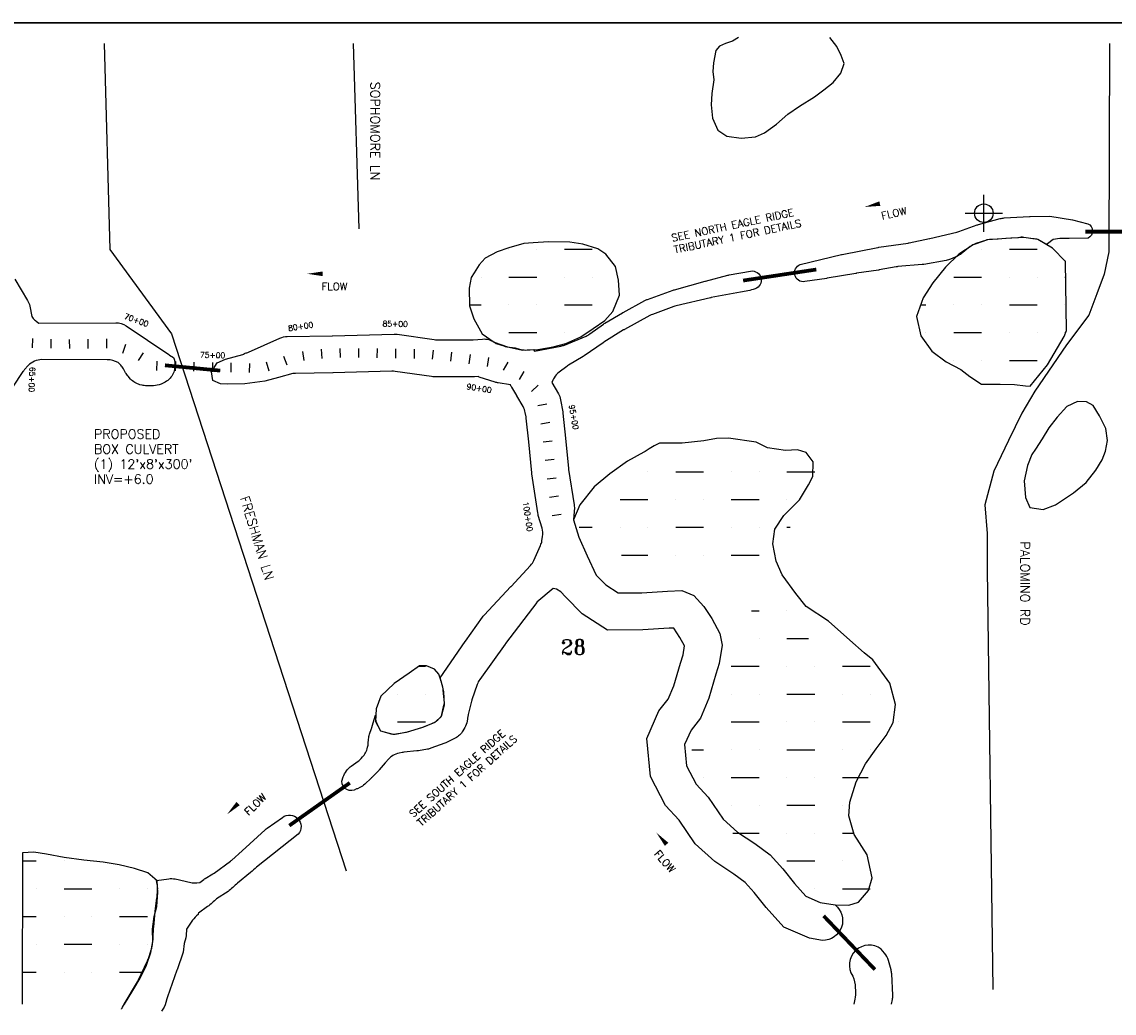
# Model space of a CAD drawing. Extents: x 223190 to 239950, y 793000 to 803727.
# Tile 4 of 5: x 231072 to 236965, y 798379 to 803727. Entities that reach past the tile are written whole.
import ezdxf
from ezdxf.enums import TextEntityAlignment as Align

# ---------------------------------------------------------------- set-up
doc = ezdxf.new("R2010")
doc.units = 0
doc.header["$LTSCALE"] = 800
doc.header["$PDMODE"] = 34
doc.header["$PDSIZE"] = 100
doc.layers.get('0').update_dxf_attribs({"linetype": 'CONTINUOUS'})
for name, color, linetype in [('BORDER', 1, 'CONTINUOUS'), ('HATCH', 3, 'CONTINUOUS'), ('MINROADS', 9, 'CONTINUOUS'), ('MORE_WL', 14, 'CONTINUOUS'), ('PLAKES', 5, 'CONTINUOUS'), ('SEC', 2, 'CONTINUOUS'), ('STATIONS', 7, 'CONTINUOUS'), ('STRUCTTEXT', 7, 'CONTINUOUS'), ('STRUCTURES', 1, 'CONTINUOUS'), ('TEXT', 7, 'CONTINUOUS'), ('WL-PRESERVE', 14, 'CONTINUOUS')]:
    doc.layers.add(name, color=color, linetype=linetype)
doc.styles.get("Standard").update_dxf_attribs({"font": 'ROMANT'})

# ---------------------------------------------------------------- blocks, each defined once
blk = doc.blocks.new('*X')
at = {"color": 0}
for p, q in [((233700, 802500), (233700, 802500)), ((233850, 802500), (233850, 802500)), ((234000, 802500), (234150, 802500)), ((236250, 802500), (236250, 802500)), ((236400, 802500), (236550, 802500)), ((233550, 802350), (233550, 802350)), ((233700, 802350), (233850, 802350)), ((234000, 802350), (234000, 802350)), ((234150, 802350), (234150, 802350)), ((236100, 802350), (236250, 802350)), ((236400, 802350), (236400, 802350)), ((236550, 802350), (236550, 802350)), ((236700, 802350), (236704.2, 802350)), ((233487.7, 802200), (233550, 802200)), ((233700, 802200), (233700, 802200)), ((233850, 802200), (233850, 802200)), ((234000, 802200), (234150, 802200)), ((235921.8, 802200), (235950, 802200)), ((236100, 802200), (236100, 802200)), ((236250, 802200), (236250, 802200)), ((236400, 802200), (236550, 802200)), ((236700, 802200), (236700, 802200)), ((233700, 802050), (233850, 802050)), ((234000, 802050), (234000, 802050)), ((235950, 802050), (235950, 802050)), ((236100, 802050), (236250, 802050)), ((236400, 802050), (236400, 802050)), ((236550, 802050), (236550, 802050)), ((236700, 802050), (236703.3, 802050)), ((236100, 801900), (236100, 801900)), ((236250, 801900), (236250, 801900)), ((236400, 801900), (236550, 801900)), ((234450, 801300), (234450, 801300)), ((234600, 801300), (234750, 801300)), ((234900, 801300), (234900, 801300)), ((235050, 801300), (235050, 801300)), ((235200, 801300), (235350, 801300)), ((234300, 801150), (234450, 801150)), ((234600, 801150), (234600, 801150)), ((234750, 801150), (234750, 801150)), ((234900, 801150), (235050, 801150)), ((235200, 801150), (235200, 801150)), ((234078.7, 801000), (234150, 801000)), ((234300, 801000), (234300, 801000)), ((234450, 801000), (234450, 801000)), ((234600, 801000), (234750, 801000)), ((234900, 801000), (234900, 801000)), ((235050, 801000), (235050, 801000)), ((235200, 801000), (235217.9, 801000)), ((234307.1, 800850), (234450, 800850)), ((234600, 800850), (234600, 800850)), ((234750, 800850), (234750, 800850)), ((234900, 800850), (235050, 800850)), ((235009.2, 800550), (235050, 800550)), ((235200, 800550), (235200, 800550)), ((235050, 800400), (235050, 800400)), ((235200, 800400), (235316, 800400)), ((233215.7, 800250), (233250, 800250)), ((234900, 800250), (235050, 800250)), ((235200, 800250), (235200, 800250)), ((235350, 800250), (235350, 800250)), ((235500, 800250), (235650, 800250)), ((233100, 800100), (233100, 800100)), ((233250, 800100), (233250, 800100)), ((234900, 800100), (234900, 800100)), ((235050, 800100), (235050, 800100)), ((235200, 800100), (235350, 800100)), ((235500, 800100), (235500, 800100)), ((235650, 800100), (235650, 800100)), ((233100, 799950), (233250, 799950)), ((234900, 799950), (235050, 799950)), ((235200, 799950), (235200, 799950)), ((235350, 799950), (235350, 799950)), ((235500, 799950), (235650, 799950)), ((235800, 799950), (235800, 799950)), ((234687.5, 799800), (234750, 799800)), ((234900, 799800), (234900, 799800)), ((235050, 799800), (235050, 799800)), ((235200, 799800), (235350, 799800)), ((235500, 799800), (235500, 799800)), ((235650, 799800), (235650, 799800)), ((234750, 799650), (234750, 799650)), ((234900, 799650), (235050, 799650)), ((235200, 799650), (235200, 799650)), ((235350, 799650), (235350, 799650)), ((235500, 799650), (235637.8, 799650)), ((234900, 799500), (234900, 799500)), ((235050, 799500), (235050, 799500)), ((235200, 799500), (235350, 799500)), ((235500, 799500), (235500, 799500)), ((234908.6, 799350), (235050, 799350)), ((235200, 799350), (235200, 799350)), ((235350, 799350), (235350, 799350)), ((235500, 799350), (235560.7, 799350)), ((231075.2, 799200), (231150, 799200)), ((231300, 799200), (231300, 799200)), ((235200, 799200), (235350, 799200)), ((235500, 799200), (235500, 799200)), ((231150, 799050), (231150, 799050)), ((231300, 799050), (231450, 799050)), ((231600, 799050), (231600, 799050)), ((231750, 799050), (231750, 799050)), ((235350, 799050), (235350, 799050)), ((235500, 799050), (235650, 799050)), ((231075.1, 798900), (231150, 798900)), ((231300, 798900), (231300, 798900)), ((231450, 798900), (231450, 798900)), ((231600, 798900), (231750, 798900)), ((231150, 798750), (231150, 798750)), ((231300, 798750), (231450, 798750)), ((231600, 798750), (231600, 798750)), ((231750, 798750), (231750, 798750)), ((231075, 798600), (231150, 798600)), ((231300, 798600), (231300, 798600)), ((231450, 798600), (231450, 798600)), ((231600, 798600), (231726.7, 798600))]:
    blk.add_line(p, q, dxfattribs=at)
blk = doc.blocks.new('FLARROW')
at = {"layer": 'PLAKES', "color": 0}
blk.add_lwpolyline([(0, 0, 0, 0.05, 0), (0.168, 0, 0, 0, -0.087559), (0.267, -0.018, 0, 0, 0.245722), (0.355, -0.006, 0, 0, -0.309425), (0.492, -0.004, 0, 0, 0), (0.558, -0.006, 0, 0, 0)], format="xyseb", dxfattribs=at)
blk.add_text('FLOW', height=0.08, dxfattribs=at).set_placement((0.295, -0.176), align=Align.CENTER)

msp = doc.modelspace()

# ---------------------------------------------------------------- linework, layer by layer
at = {"layer": 'BORDER', "color": 0, "const_width": 10}
msp.add_lwpolyline([(223195, 793262), (239945, 793262), (239945, 803722), (223195, 803722)], close=True, dxfattribs=at)
at = {"layer": 'MINROADS', "color": 0}
for points in [[(231517.5, 803610.4), (231547.5, 802498.1), (231880.7, 802043.8), (232821.6, 799146.2)], [(232859.5, 803610.4), (232890.8, 802609.7)], [(236940.1, 803610.4), (236937.6, 802486.6), (236911.6, 802366), (236871.2, 802260), (236828.9, 802145.3), (236709, 801984.3), (236537.4, 801735.1), (236467.5, 801616.3), (236395.3, 801468.6), (236316.2, 801302.5), (236268.6, 801121.4), (236280, 800966.8), (236279.8, 800772.2), (236311.2, 798505.6)]]:
    msp.add_lwpolyline(points, dxfattribs=at)
at = {"layer": 'MORE_WL', "color": 0}
msp.add_lwpolyline([(234938.7, 803643), (234906.7, 803622.8), (234868.6, 803610.7), (234836.5, 803596.1), (234817.1, 803572.8), (234803.8, 803505.2), (234801, 803458.8), (234805.8, 803413.2), (234795.3, 803340), (234790.8, 803279.7), (234798.5, 803206.4), (234826.5, 803143), (234876.6, 803109.3), (234952.5, 803098.7), (235030.6, 803106.9), (235079.9, 803127.3), (235143.2, 803175.2), (235205.6, 803228.3), (235268.4, 803272.2), (235349.6, 803322.4), (235399.1, 803359.6), (235449, 803399.2), (235491, 803450.1), (235508.7, 803501.9), (235493.5, 803546.1), (235469.8, 803593.9), (235431.4, 803643)], dxfattribs=at)
msp.add_lwpolyline([(236522.1, 801393), (236498.4, 801333.9), (236479.4, 801250.4), (236486.9, 801161.1), (236511, 801107.2), (236582.3, 801096.5), (236649.4, 801120.5), (236747, 801185), (236814.5, 801241.4), (236866.7, 801308.7), (236901.7, 801364), (236918.6, 801410.9), (236929.4, 801467.5), (236920.2, 801533.7), (236885.7, 801600.5), (236851.7, 801656.2), (236815.9, 801677.3), (236767.7, 801677.8), (236710.2, 801651.2), (236657.5, 801594.6), (236613.3, 801537), (236576.5, 801477.6), (236541.5, 801421.5)], close=True, dxfattribs=at)
at = {"layer": 'PLAKES', "color": 0}
msp.add_lwpolyline([(236554.3, 802552.3, 0.018834), (236526.9, 802556.6), (236477.6, 802564.3, 0.077544), (236449.9, 802562.5), (236407.2, 802559.8), (236308.8, 802553, 0.080612), (236276.9, 802549.8), (236219.5, 802530.7, 0.087192), (236189.1, 802514.2), (236141, 802476.1, -0.061775), (236120, 802463.4), (236083.1, 802446.8, -0.062748), (236059.2, 802439.4), (235938.8, 802418.5, -0.021826), (235930.1, 802417.4), (235799, 802406.2, 0.023742), (235789.6, 802405), (235697.6, 802388.2, -0.008636), (235694.2, 802387.7), (235574.8, 802370.2, 0.005724), (235572.5, 802369.8), (235416.5, 802343.4, -0.004829), (235414.6, 802343), (235296.3, 802325.3, -0.90136), (235272.4, 802417.7), (235494.1, 802470.9, -0.010267), (235498.1, 802471.8), (235690.5, 802509.7, -0.01251), (235695.4, 802510.6), (235853.8, 802533.6, 0.015765), (235860, 802534.7), (235969.1, 802557.7, 0.005899), (235971.4, 802558.2), (236116.7, 802592.4, 0.02887), (236127.8, 802595.7), (236225.9, 802631.1, -0.020074), (236233.6, 802633.5), (236350.9, 802665.5, -0.051627), (236371.3, 802668.9), (236507.9, 802677.1, -0.010519), (236512.1, 802677.2), (236617.7, 802679.1), (236740.7, 802659.1), (236823.4, 802637.7, -0.65278), (236824.8, 802560.7), (236722.2, 802557.9), (236672.3, 802557.9), (236636.6, 802552.2), (236605.1, 802529.5), (236596.1, 802527.8)], format="xyb", close=True, dxfattribs=at)
for points in [[(231035.2, 802339), (231103.1, 802223.9, -0.082477), (231114.9, 802193.3), (231126.6, 802136.4), (231134.2, 802127.1, 0.054829), (231149.8, 802111.8), (231163.7, 802100.9), (231579, 802103.9, -0.151629), (231635.8, 802086.7), (231865.5, 801931.4, 0.009387), (231868.6, 801929.4), (231891, 801915.4), (231893.7, 801907.3, -0.133089), (231896.7, 801855), (231895.8, 801850.6, -0.15143), (231867, 801798.9), (231866.2, 801798.2, -0.08469), (231838.4, 801779.4), (231823.5, 801772.7, -0.106448), (231782.4, 801763.8), (231744.9, 801763.8, -0.059529), (231721.3, 801766.7), (231709.9, 801769.4, -0.15166), (231659, 801799.9), (231645.8, 801814.6, -0.059311), (231632.2, 801834), (231621.4, 801854.1, 0.064335), (231606.4, 801874.9), (231592.7, 801889.6), (231564, 801899.1, 0.07995), (231532.6, 801904.2), (231180.4, 801904.5, 0.210306), (231106.7, 801872.1), (231087.5, 801851.2, 0.035969), (231078.6, 801840), (231021.6, 801756.4, 0.069792)], [(233837.5, 801950.5), (233980, 801977.5, 0.051199), (233999.6, 801983.3), (234116.4, 802031.5, 0.058828), (234136.8, 802043), (234209.9, 802095.9, -0.023759), (234217.8, 802101.1), (234313.8, 802157.5, -0.007678), (234316.5, 802159), (234433.6, 802223.1, -0.038884), (234447.7, 802229.5), (234586.1, 802279.3, -0.017976), (234593, 802281.5), (234758.6, 802328, -0.004377), (234760.3, 802328.5), (234880.7, 802360, -0.020729), (234888.8, 802361.8), (235004, 802382, -0.930722), (235027.9, 802286.5, -0.044987), (234950.4, 802268.6), (234791.5, 802239.2, 0.010922), (234787.2, 802238.3), (234601.8, 802195.5, 0.032366), (234589.4, 802191.8), (234474.2, 802148.9, 0.036868), (234460.8, 802142.8), (234323.4, 802067.1, 0.013136), (234318.9, 802064.5), (234212.9, 801998.6, 0.012706), (234208.7, 801995.8), (234106.6, 801924.9, -0.019195), (234100.1, 801920.8), (234022.1, 801875.1, 0.030224), (234012.1, 801868.3), (233970.9, 801837, 0.103523), (233944.1, 801806), (233941.2, 801800.8, 0.019104), (233937.8, 801794), (233932.2, 801781.9), (233967.6, 801720.6, -0.086988), (233979.4, 801688.2), (233990.9, 801623.1, -0.018217), (233992, 801615.9), (234005.9, 801481.5, -0.001422), (234005.9, 801480.9), (234021.9, 801317.8, 0.013281), (234022.5, 801312.6), (234051.6, 801120.6, 0.034206), (234054.6, 801107.3), (234048.8, 801039.3)], [(233938.1, 800668.9), (233851.7, 800596.4, 0.006734), (233850, 800594.2), (233682.1, 800372.2, 0.006178), (233680.6, 800370.2), (233542.8, 800178.4, 0.07425), (233529.3, 800152.1), (233501, 800068.5, 0.019195), (233498.9, 800061.1), (233480.7, 799989.8, 0.023652), (233478.8, 799980.6), (233474.6, 799953.8, -0.092714), (233462.3, 799919.1), (233452.4, 799902, -0.146626), (233410.6, 799862.6), (233364.3, 799839.5, -0.027671), (233354.2, 799835.1), (233278.9, 799807.4, -0.044966), (233261.6, 799802.7), (233211.8, 799794, -0.018882), (233204.3, 799793), (233133.1, 799786, 0.023358), (233123.9, 799784.6), (233107.3, 799781.4, 0.089591), (233074.2, 799768.6), (233073.1, 799768, 0.073217), (233050.8, 799749.3), (233034.1, 799730.7, 0.006911), (233032.3, 799728.6), (233000.4, 799690.9, -0.020788), (232994.7, 799684.8), (232958, 799648, -0.004386), (232956.7, 799646.8), (232922.5, 799613.7, -0.082188), (232895.6, 799595.2), (232883.2, 799589.3), (232877.5, 799589.1, -0.644336), (232798.9, 799630.3), (232806.2, 799653.1, -0.091514), (232823.3, 799685.1), (232829.1, 799692.3, -0.067746), (232848.6, 799710.9), (232887.7, 799739, 0.049273), (232902.4, 799752.1), (232910.6, 799760.9, 0.044289), (232921.4, 799774.9), (232923.2, 799777.6, 0.073391), (232935.2, 799804.2), (232937.9, 799813.7, 0.052409), (232941.5, 799834.3), (232943.1, 799857.4, -0.065896), (232948.4, 799883.1), (232959.4, 799915.2, 0.011503), (232960.8, 799919.6), (232968.1, 799944.2, -0.003112), (232968.4, 799945.4), (232981.1, 799986.7), (232980.8, 799980.3, 0.134787), (232992.4, 799928.6), (233006.9, 799901.3), (233052.4, 799888.3, 0.114051), (233097.4, 799885.9), (233142, 799893.9, 0.026795), (233152.4, 799896.3), (233230.4, 799919, 0.028865), (233241.2, 799922.8), (233285.2, 799941.4, 0.064888), (233307.5, 799954.4), (233317.2, 799961.9, 0.046423), (233330.8, 799974.5), (233335.9, 799980.3), (233349.9, 800039.4, 0.011142), (233350.8, 800043.7), (233352.7, 800053.4), (233346.3, 800120.6, 0.040349), (233343.5, 800136.5), (233336.6, 800163.2, 0.01311), (233335.1, 800168.2), (233328.7, 800188.3), (233464.5, 800384.4, -0.003692), (233465.3, 800385.6), (233557.8, 800515, -0.03349), (233566.3, 800525.4), (233711.4, 800679.8, 0.002185), (233711.9, 800680.5), (233816.7, 800793.9, 0.081286), (233834.4, 800820.9), (233870.8, 800902, 0.065552), (233878.2, 800927), (233882, 800950.8, 0.112075), (233879.2, 800995), (233858.9, 801063.8, -0.034206), (233855.9, 801077.1), (233824, 801287.8, -0.013281), (233823.3, 801293.1), (233806.9, 801460.9, 0.001422), (233806.9, 801461.5), (233793.8, 801588.1, 0.018217), (233792.7, 801595.3), (233788.6, 801618.6, 0.086988), (233776.8, 801651.1), (233743.8, 801708.4, 0.005943), (233742.5, 801710.4), (233715.4, 801755.1, -0.022434), (233711, 801762.9), (233707.9, 801769.2), (233642.9, 801778.8, -0.042397), (233626.4, 801782.7), (233540.5, 801810.8), (233536.5, 801813.6), (233514.2, 801812, -0.018585), (233506.8, 801811.7), (233297.5, 801811.7, -0.035324), (233283.4, 801812.7), (233085.9, 801840.8, 0.042491), (233069, 801841.8), (232752.2, 801832.7, -0.004283), (232750.5, 801832.6), (232548.3, 801830.3, 0.035996), (232533.9, 801829.1), (232457.6, 801808.8), (232383.6, 801789.1), (232275.1, 801774.3), (232183.8, 801771.8), (232144.3, 801774.3), (232102.4, 801791.5), (232095, 801838.4), (232127.1, 801887.7), (232171.5, 801907.5), (232264.1, 801932.2, -0.051347), (232282.8, 801940.6), (232286.5, 801941.9, 0.024953), (232295.8, 801945.5), (232464.8, 802021.1, -0.102695), (232504.5, 802029.8), (232746.5, 802032.6, 0.004283), (232748.2, 802032.6), (233080.3, 802042.2, -0.042491), (233097.2, 802041.2), (233297.6, 802012.7, 0.035324), (233311.7, 802011.7), (233499.3, 802011.7, 0.018585), (233506.8, 802012), (233557.2, 802015.7, -0.172959), (233622, 801997.9), (233630.9, 801991.7), (233672.4, 801978.1, 0.042397), (233688.9, 801974.2), (233733.1, 801967.7, -0.028537), (233744.2, 801965.4), (233765.3, 801959.8, 0.084181), (233798.6, 801956.7), (233832.2, 801959.2), (233837.5, 801950.5)], [(235459.8, 798962.6, -0.717951), (235392, 798771.1), (235322, 798782.9), (235184, 798842.9), (235087.3, 798948), (235023.7, 799029.6), (234975.3, 799083.9), (234912.9, 799128.9), (234810.5, 799196.7), (234704.9, 799292.1), (234618.3, 799419.1), (234545, 799499.1), (234463.4, 799655.4), (234443.9, 799860.7), (234509.9, 800008.9), (234559.3, 800072.5), (234589.4, 800144.9), (234625.3, 800267.3), (234639.8, 800311.4), (234647.5, 800359.9), (234623.2, 800404.7), (234589.4, 800455.9), (234565.5, 800454.8), (234423.5, 800446.6), (234231.6, 800445.5), (234096.2, 800533.7), (234005.1, 800624.1), (233979.6, 800652), (233956.6, 800665.8), (233938.1, 800668.9)], [(231609.8, 798399.7), (231610.6, 798401.6, -0.025864), (231615.4, 798410.8), (231696.1, 798547.8, 0.021405), (231700.1, 798555.3), (231750.4, 798660.3, 0.031223), (231755.1, 798671.9), (231770.9, 798719.5, 0.049389), (231775.3, 798738.7), (231780.1, 798776.9, 0.017945), (231780.7, 798784.1), (231783.6, 798839.7, -0.01037), (231783.9, 798843.8), (231791.6, 798925.5, -0.008911), (231792, 798929), (231801.2, 798999.1, 0.011641), (231801.7, 799003.7), (231805, 799044.1, 0.076805), (231802.9, 799074.5), (231798.2, 799094.9), (231864.6, 799103.9, -0.087617), (231899.4, 799102.4), (231984.3, 799083.8, 0.079023), (232015.7, 799082), (232032.1, 799083.7), (232053.8, 799099.9, -0.025776), (232062.3, 799105.7), (232102.4, 799129.7, 0.02235), (232109.9, 799134.7), (232197.4, 799198.5, 0.024633), (232205.1, 799204.7), (232260.6, 799254.2, 0.00284), (232261.5, 799255), (232385.6, 799368.2, -0.030631), (232395.1, 799375.9), (232478.5, 799435, -0.897457), (232564.1, 799344.3), (232339.1, 799165.5, 0.000915), (232306, 799137.4), (232236.5, 799079.5, 0.00802), (232185.2, 799034.8), (232122.3, 798995.1, -0.049327), (232074.3, 798953.7), (232026.3, 798917.3, 0.007305), (232023, 798910.1)], [(231625.3, 798427.6), (231696.1, 798547.8, 0.021405), (231700.1, 798555.3), (231750.4, 798660.3, 0.031223), (231755.1, 798671.9), (231770.9, 798719.5, 0.049389), (231775.3, 798738.7), (231780.1, 798776.9, 0.017945), (231780.7, 798784.1), (231783.6, 798839.7, -0.01037), (231783.9, 798843.8), (231791.6, 798925.5, -0.008911), (231792, 798929), (231801.2, 798999.1, 0.011641), (231801.7, 799003.7), (231805, 799044.1, 0.076805), (231802.9, 799074.5), (231798.2, 799094.9), (231864.6, 799103.9, -0.087617), (231899.4, 799102.4), (231984.3, 799083.8, 0.079023), (232015.7, 799082), (232032.1, 799083.7), (232053.8, 799099.9, -0.025776), (232062.3, 799105.7), (232102.4, 799129.7, 0.02235), (232109.9, 799134.7), (232197.4, 799198.5, 0.024633), (232205.1, 799204.7), (232260.6, 799254.2, 0.00284), (232261.5, 799255), (232385.6, 799368.2, -0.030631), (232395.1, 799375.9), (232478.5, 799435, -0.897457), (232564.1, 799344.3), (232339.1, 799165.5, 0.000915), (232306, 799137.4), (232236.5, 799079.5, 0.00802), (232185.2, 799034.8), (232122.3, 798995.1, -0.049327), (232074.3, 798953.7), (232026.3, 798917.3, 0.007305), (232023, 798910.1)], [(231625.3, 798427.6), (231696.1, 798547.8, 0.021405), (231700.1, 798555.3), (231750.4, 798660.3, 0.031223), (231755.1, 798671.9), (231770.9, 798719.5, 0.049389), (231775.3, 798738.7), (231780.1, 798776.9, 0.017945), (231780.7, 798784.1), (231783.6, 798839.7, -0.01037), (231783.9, 798843.8), (231791.6, 798925.5, -0.008911), (231792, 798929), (231801.2, 798999.1, 0.011641), (231801.7, 799003.7), (231805, 799044.1, 0.076805), (231802.9, 799074.5), (231798.2, 799094.9), (231864.6, 799103.9, -0.087617), (231899.4, 799102.4), (231984.3, 799083.8, 0.079023), (232015.7, 799082), (232032.1, 799083.7), (232053.8, 799099.9, -0.025776), (232062.3, 799105.7), (232102.4, 799129.7, 0.02235), (232109.9, 799134.7), (232197.4, 799198.5, 0.024633), (232205.1, 799204.7), (232260.6, 799254.2, 0.00284), (232261.5, 799255), (232385.6, 799368.2, -0.030631), (232395.1, 799375.9), (232478.5, 799435, -0.897457), (232564.1, 799344.3), (232339.1, 799165.5, 0.000915), (232306, 799137.4), (232236.5, 799079.5, 0.00802), (232185.2, 799034.8), (232122.3, 798995.1, -0.049327), (232074.3, 798953.7), (232026.3, 798917.3, 0.007305), (232023, 798910.1)], [(232023, 798910.1, 0.043341), (231993.9, 798880.1), (231960.8, 798832.1, -0.002801), (231957.5, 798785.8), (231947.6, 798754.3), (231942.6, 798707.4), (231909.7, 798611.6, -0.002575), (231909.3, 798610.7), (231858, 798466, 0.025791), (231855.1, 798456.2), (231850, 798435.3, -0.130328), (231825.6, 798390.2)], [(235764.9, 798427.6), (235769.5, 798451.5, 0.060928), (235771.2, 798475.7), (235765.4, 798590.9, 0.054789), (235761.9, 798612.5), (235747.8, 798663.3, 0.110499), (235727.3, 798701.8), (235708.6, 798723.5, 0.851107), (235555, 798578.8, -0.082287), (235569, 798514.9), (235569.6, 798502.2, -0.060928), (235566.2, 798453.7), (235561.1, 798427.6, 0.004247)]]:
    msp.add_lwpolyline(points, format="xyb", dxfattribs=at)
at = {"layer": 'SEC', "color": 0}
msp.add_point((236262.4, 802694.5), dxfattribs=at)
at = {"layer": 'STATIONS', "color": 0}
for p, q in [((231129.8, 802018.7), (231127.9, 801968.7)), ((231229.4, 802015.5), (231228.2, 801965.5)), ((231328.5, 802014), (231329.1, 801964)), ((231428.5, 802015.1), (231429.1, 801965.1)), ((231528.5, 802016.3), (231529.1, 801966.3)), ((231632.1, 801985.4), (231615.1, 801938.4)), ((231727.8, 801941.1), (231700.8, 801899)), ((232484.5, 801924), (232501.5, 801877)), ((232585.8, 801949.1), (232593.4, 801899.7)), ((232687.6, 801960.2), (232690.2, 801910.3)), ((232787.4, 801965.4), (232790.1, 801915.5)), ((232889, 801965.2), (232888.4, 801915.2)), ((232989, 801964), (232988.4, 801914)), ((233089, 801962.7), (233088.4, 801912.7)), ((233189, 801961.5), (233188.4, 801911.5)), ((233291.2, 801956.3), (233285.7, 801906.6)), ((233390.6, 801945.2), (233385.1, 801895.5)), ((233490.7, 801931.6), (233483.2, 801882.2)), ((231800.7, 801896.4), (231799.5, 801846.4)), ((231900.7, 801893.9), (231899.4, 801843.9)), ((232000.6, 801891.5), (231999.4, 801841.5)), ((232100.6, 801889.1), (232099.4, 801839.1)), ((232200.6, 801886.7), (232199.4, 801836.7)), ((232300.5, 801884.2), (232299.3, 801834.2)), ((232391, 801892.2), (232405.7, 801844.4)), ((233589.5, 801916.7), (233582.1, 801867.2)), ((233694.9, 801891.2), (233669.2, 801848.3)), ((233780.7, 801839.7), (233754.9, 801796.8)), ((233857.7, 801767.2), (233822.4, 801731.8)), ((233904.7, 801663.6), (233855.4, 801655.2)), ((233921.5, 801565), (233872.2, 801556.6)), ((233934.2, 801464.3), (233884.5, 801459)), ((233944.8, 801364.8), (233895.1, 801359.5)), ((233955.5, 801265.4), (233905.8, 801260.1)), ((233968.2, 801167.2), (233918.8, 801160)), ((233982.8, 801068.3), (233933.3, 801061))]:
    msp.add_line(p, q, dxfattribs=at)
at = {"layer": 'STRUCTURES', "color": 0, "const_width": 20}
for points in [[(236810, 802595), (237060, 802595)], [(234963.6, 802331.1), (235358.8, 802390.7)], [(231844.4, 801873.9), (232143, 801845.2)], [(232515.4, 799390.4), (232841.9, 799621)], [(235398.3, 798903.2), (235674.6, 798614)]]:
    msp.add_lwpolyline(points, dxfattribs=at)
at = {"layer": 'WL-PRESERVE', "color": 0}
for points in [[(233497, 802347.3), (233485.3, 802290.9), (233487.8, 802194.2), (233511.5, 802125.2), (233556, 802042.9), (233620.1, 801998.1), (233693.4, 801974.1), (233773.1, 801956.2), (233857.1, 801960), (233939.7, 801972.8), (234007.1, 801992), (234088.2, 802026.9), (234154.7, 802072.7), (234217.7, 802116.1), (234261, 802163.9), (234296.3, 802253), (234290.8, 802332.5), (234275.5, 802407.4), (234222.4, 802472.8), (234180.6, 802501.9), (234098.9, 802527.6), (234028.3, 802538.2), (233914.2, 802539.2), (233830.8, 802534.9), (233780.4, 802530.6), (233700.6, 802507.4), (233636, 802486.6), (233571.4, 802451.9), (233539.5, 802416.5), (233513.2, 802373.1)], [(234427.3, 801406.1), (234339.6, 801357.1), (234244.2, 801288.2), (234160, 801217.8), (234082.6, 801122), (234048.8, 801039.3), (234077.1, 800946.3), (234122.4, 800846.6), (234171.5, 800740.8), (234222.5, 800690.1), (234290.5, 800645.8), (234417.2, 800646.5), (234555, 800654.5), (234632.6, 800658.1), (234697.3, 800631.8), (234752.5, 800571.7), (234794.8, 800507.7), (234838.3, 800427.6), (234850.7, 800364.4), (234834.8, 800264.3), (234816.4, 800208), (234778.2, 800078.1), (234733.7, 799971), (234682.7, 799905.4), (234648, 799827.3), (234658.8, 799713.3), (234710.1, 799614.9), (234775.5, 799543.7), (234856.7, 799424.5), (234933.4, 799355.2), (235026.7, 799293.5), (235110, 799233.3), (235177.4, 799157.8), (235240.1, 799077.4), (235302.6, 799009.4), (235379.2, 798976.1), (235459.8, 798962.6), (235534.5, 798961.3), (235586, 798977.5), (235639.8, 799040.3), (235659.1, 799108.3), (235633.4, 799232.5), (235563.4, 799342.3), (235534.6, 799443.5), (235540.1, 799517), (235574, 799626.1), (235624.4, 799723.4), (235682.4, 799803.9), (235736.3, 799875.9), (235772.7, 799946.1), (235785, 800043.8), (235755.7, 800158.5), (235663.9, 800285.7), (235616.5, 800323.2), (235539.8, 800391), (235424.1, 800493), (235303.7, 800573), (235248.4, 800643.3), (235174.7, 800744.2), (235141.7, 800817.4), (235124.5, 800910.9), (235134, 800990.1), (235184, 801062.9), (235267.3, 801148.7), (235316.1, 801229.7), (235340.3, 801274.4), (235342, 801352.4), (235303.4, 801403.9), (235256.3, 801418.6), (235192.5, 801413.6), (235094.9, 801428.8), (235034.2, 801459), (234884.8, 801480.8), (234819.7, 801479.4), (234751.1, 801466.4), (234634.5, 801454.1), (234575.1, 801453), (234513.5, 801453), (234483.4, 801438.9), (234457.5, 801423.4), (234435.2, 801409.2)], [(233162.5, 800212.8), (233080.7, 800156.7), (233009.1, 800088.8), (232983.2, 800020.5), (232979.9, 799952.1), (233006.6, 799901.7), (233076.7, 799883), (233148.5, 799894.4), (233235.8, 799920.8), (233302, 799947.7), (233336.5, 799981.2), (233352.3, 800041.9), (233349.1, 800113.6), (233337.2, 800164.3), (233322.2, 800206.9), (233298.3, 800234.3), (233255.1, 800253.2), (233218.2, 800251.8)]]:
    msp.add_lwpolyline(points, close=True, dxfattribs=at)
for points in [[(236704.2, 802433.4), (236703.1, 802434.7), (236632.4, 802506.6), (236554.3, 802552.3), (236477.6, 802564.3), (236381, 802558.1), (236338.9, 802555.2), (236278, 802550.8), (236263.2, 802544.5), (236204.5, 802523.8), (236128.3, 802473.7), (236055.3, 802403.4), (235986.8, 802318.3), (235934.9, 802237.4), (235899.5, 802136.4), (235922.7, 802033), (235982.6, 801950.6), (236058.4, 801892.1), (236137.9, 801851.7), (236187.3, 801813), (236249.9, 801771.7), (236351.4, 801771.6), (236428.7, 801770.7), (236487.7, 801763.5), (236513.2, 801761.9), (236605.5, 801877), (236694.9, 802029.9), (236708, 802061.1), (236703.1, 802434.7)], [(231626.7, 798427.6), (231671.3, 798501.3), (231711.2, 798568.1), (231745.1, 798638), (231767.7, 798706.4), (231779.6, 798765.1), (231776.9, 798832.2), (231785.6, 798900.3), (231800.1, 798953.8), (231807, 799029.5), (231802.7, 799092.9), (231752.2, 799136.3), (231680.6, 799159.7), (231597.1, 799178), (231510.9, 799192.4), (231406.2, 799204.2), (231301.7, 799218.7), (231205.7, 799237.1), (231136.7, 799247.5), (231075.2, 799244), (231075, 798427.6)]]:
    msp.add_lwpolyline(points, dxfattribs=at)

# ---------------------------------------------------------------- block references
at = {"layer": 'HATCH', "color": 0}
msp.add_blockref('*X', (0, 0), dxfattribs=at)
msp.add_blockref('*X', (0, 0), dxfattribs=at)
msp.add_blockref('*X', (0, 0), dxfattribs=at)
msp.add_blockref('*X', (0, 0), dxfattribs=at)
msp.add_blockref('*X', (0, 0), dxfattribs=at)
msp.add_blockref('*X', (0, 0), dxfattribs=at)
msp.add_blockref('*X', (0, 0), dxfattribs=at)
msp.add_blockref('*X', (0, 0), dxfattribs=at)
msp.add_blockref('*X', (0, 0), dxfattribs=at)
msp.add_blockref('*X', (0, 0), dxfattribs=at)
msp.add_blockref('*X', (0, 0), dxfattribs=at)
at = {"layer": 'TEXT', "color": 0, "xscale": 500, "yscale": 500, "zscale": 500}
for p, rotation in [((235619.4, 802728), 12.64409081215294), ((232179.1, 799450.6), 44.40934278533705), ((234495.5, 799352.6), 311.3477772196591)]:
    msp.add_blockref('FLARROW', p, dxfattribs=dict(at, rotation=rotation))
msp.add_blockref('FLARROW', (232611.7, 802367.6), dxfattribs=at)

# ---------------------------------------------------------------- texts
at = {"layer": 'STATIONS', "color": 0}
for s, rotation, p in [('70+00', 340.14479, (231685.2, 802103.6)), ('80+00', 8.74616, (232579.2, 802068.5)), ('85+00', 359.28384, (233086.5, 802082.5)), ('75+00', 358.6096, (232101.2, 801914.1)), ('65+00', 267.8789, (231111.9, 801797.8)), ('90+00', 351.40409, (233537.5, 801735.2)), ('95+00', 279.65989, (234035.3, 801591.5)), ('100+00', 278.36589, (233787.4, 801055.2))]:
    msp.add_text(s, height=30, rotation=rotation, dxfattribs=at).set_placement(p, align=Align.CENTER)
at = {"layer": 'STRUCTTEXT', "color": 0}
for s, p in [('PROPOSED', (231461.8, 801477.7)), ('BOX CULVERT', (231461.8, 801396.7)), ("(1) 12'x8'x300'", (231461.8, 801315.8)), ('INV=+6.0', (231461.8, 801234.8))]:
    msp.add_text(s, height=50, dxfattribs=at).set_placement(p)
at = {"layer": 'TEXT', "color": 0}
for s, height, rotation, p in [('SOPHOMORE LN', 50, 270, (232954.3, 803403.6)), ('SEE NORTH EAGLE RIDGE', 40, 12, (234581.7, 802540.4)), ('TRIBUTARY 1 FOR DETAILS', 40, 12, (234595.2, 802477)), ('FRESHMAN LN', 50, 287, (232249, 801158.9)), ('PALOMINO RD', 50, 270, (236459.8, 800924.2)), ('SEE SOUTH EAGLE RIDGE', 40, 42, (233184.6, 799431.6)), ('TRIBUTARY 1 FOR DETAILS', 40, 42, (233227.9, 799383.4))]:
    msp.add_text(s, height=height, rotation=rotation, dxfattribs=at).set_placement(p)
msp.add_text('28', height=80, dxfattribs=at).set_placement((233979.2, 800314))

doc.saveas('drawing.dxf')
